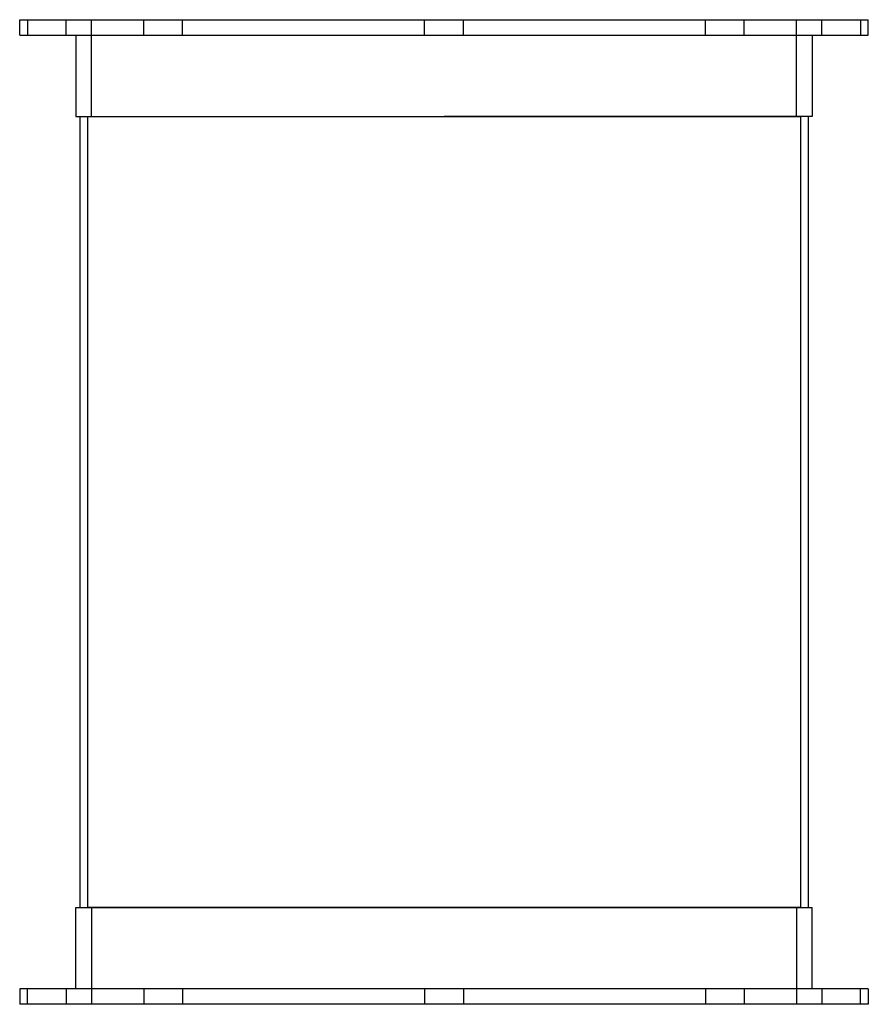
# Model space of a CAD drawing. Header units: millimetres. Extents: x -110 to 110, y 0 to 254.
import ezdxf

# ---------------------------------------------------------------- set-up
doc = ezdxf.new("R2010")
doc.units = ezdxf.units.MM
doc.layers.add('HIDDEN', color=7, linetype='Continuous')
doc.layers.add('THICK', color=7, linetype='Continuous')

msp = doc.modelspace()

# ---------------------------------------------------------------- linework, layer by layer
at = {"layer": 'HIDDEN'}
for p, q in [((-107.5, 254), (-107.5, 250)), ((-97.5, 250), (-97.5, 254)), ((-91, 229), (-91, 254)), ((-77.48, 250), (-77.48, 254)), ((-77.48, 250), (-77.48, 254)), ((-67.48, 250), (-67.48, 254)), ((-67.48, 250), (-67.48, 254)), ((-5, 250), (-5, 254)), ((-5, 250), (-5, 254)), ((5, 250), (5, 254)), ((5, 250), (5, 254)), ((67.48, 250), (67.48, 254)), ((67.48, 250), (67.48, 254)), ((77.48, 250), (77.48, 254)), ((77.48, 250), (77.48, 254)), ((91, 229), (91, 254)), ((97.5, 250), (97.5, 254)), ((107.5, 254), (107.5, 250)), ((-92, 229), (0, 229)), ((-92, 229), (-92, 25)), ((0, 229), (92, 229)), ((92, 229), (92, 25)), ((0, 25), (-92, 25)), ((-91, 25), (-91, 0)), ((92, 25), (0, 25)), ((91, 25), (91, 0)), ((-107.5, 0), (-107.5, 4)), ((-97.5, 4), (-97.5, 0)), ((-77.48, 4), (-77.48, 0)), ((-77.48, 4), (-77.48, 0)), ((-67.48, 4), (-67.48, 0)), ((-67.48, 4), (-67.48, 0)), ((-5, 4), (-5, 0)), ((-5, 4), (-5, 0)), ((5, 4), (5, 0)), ((5, 4), (5, 0)), ((67.48, 4), (67.48, 0)), ((67.48, 4), (67.48, 0)), ((77.48, 4), (77.48, 0)), ((77.48, 4), (77.48, 0)), ((97.5, 4), (97.5, 0)), ((107.5, 0), (107.5, 4))]:
    msp.add_line(p, q, dxfattribs=at)
at = {"layer": 'THICK'}
for p, q in [((-109.5, 254), (0, 254)), ((-109.5, 250), (-109.5, 254)), ((0, 254), (109.5, 254)), ((109.5, 250), (109.5, 254)), ((-109.5, 250), (0, 250)), ((-95, 250), (-95, 229)), ((0, 250), (109.5, 250)), ((95, 250), (95, 229)), ((-95, 229), (0, 229)), ((-94, 229), (-94, 25)), ((95, 229), (0, 229)), ((94, 229), (94, 25)), ((-95, 25), (0, 25)), ((-95, 4), (-95, 25)), ((0, 25), (95, 25)), ((95, 4), (95, 25)), ((0, 4), (-109.5, 4)), ((-109.5, 4), (-109.5, 0)), ((109.5, 4), (0, 4)), ((109.5, 4), (109.5, 0)), ((0, 0), (-109.5, 0)), ((109.5, 0), (0, 0))]:
    msp.add_line(p, q, dxfattribs=at)

doc.saveas('drawing.dxf')
